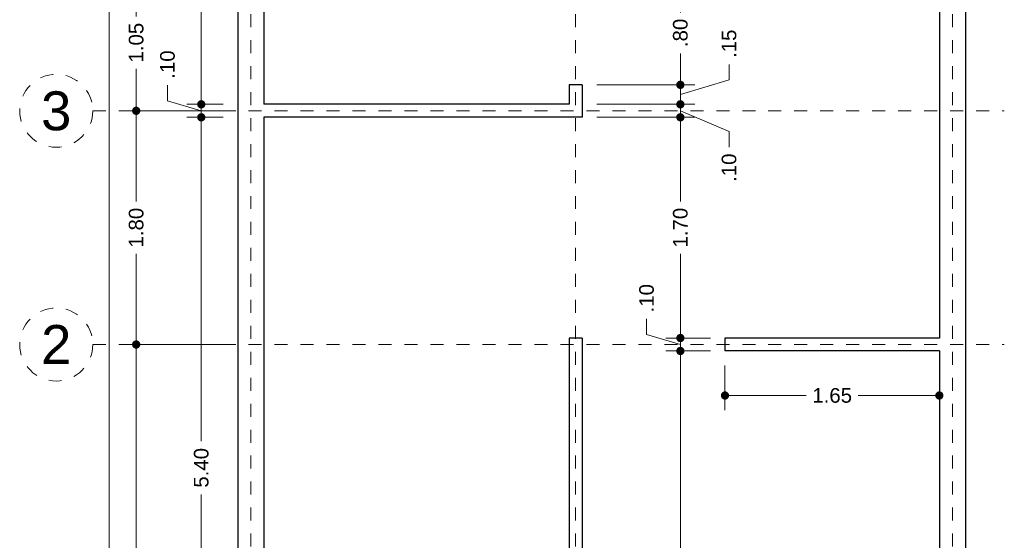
# Model space of a CAD drawing. Header units: millimetres. Extents: x 36.2 to 43.9, y 0.1 to 15.9.
# Tile 2 of 4: x 36.2 to 43.7, y 4.1 to 8.1. Entities that reach past the tile are written whole.
import ezdxf
from ezdxf.enums import TextEntityAlignment as Align

# ---------------------------------------------------------------- set-up
doc = ezdxf.new("R2010")
doc.units = ezdxf.units.MM
doc.header["$LTSCALE"] = 0.001
doc.linetypes.add('CENTER2', pattern=[28.575, 19.05, -3.175, 3.175, -3.175])
for name, color, linetype, lineweight in [('Cotas', 7, 'Continuous', 18), ('Ejes', 7, 'CENTER2', 5), ('Muros', 7, 'Continuous', 30)]:
    doc.layers.add(name, color=color, linetype=linetype, lineweight=lineweight)
doc.styles.get("Standard").update_dxf_attribs({"font": 'arial.ttf'})
doc.dimstyles.new('1-75', dxfattribs={"dimscale": 75, "dimtxt": 0.0015, "dimasz": 0.00085, "dimexe": 0.0015, "dimexo": 0.0015, "dimgap": 0.0008, "dimtad": 0, "dimzin": 4, "dimdsep": 46, "dimtxsty": 'Standard', "dimblk": 'DOT', "dimcen": 0.09, "dimclrd": 256, "dimclre": 256, "dimclrt": 256, "dimadec": 0, "dimazin": 0, "dimtfac": 1, "dimtofl": 0, "dimtmove": 1, "dimatfit": 2, "dimfxl": 0.0015, "dimtfill": 1, "dimtolj": 1, "dimtzin": 4, "dimlwd": -1, "dimlwe": -1, "dimarcsym": 0})

# ---------------------------------------------------------------- blocks, each defined once
blk = doc.blocks.new('_DOT')
at = {"color": 0, "linetype": 'ByBlock'}
blk.add_line((-0.5, 0), (-1, 0), dxfattribs=at)
at = {"color": 0, "linetype": 'ByBlock', "const_width": 0.5}
blk.add_lwpolyline([(-0.25, 0, 1), (0.25, 0, 1)], format="xyb", close=True, dxfattribs=at)
blk = doc.blocks.new('*D15')
at = {"layer": 'Cotas', "transparency": 16777216}
for p, q in [((37.7303, 15.4813), (36.7406, 15.4813)), ((36.8531, 15.4176), (36.8531, 8.8756)), ((36.8531, 1.8451), (36.8531, 8.387)), ((37.7303, 1.7813), (36.7406, 1.7813))]:
    blk.add_line(p, q, dxfattribs=at)
at = {"layer": 'Defpoints', "color": 0, "transparency": 16777216}
for p in [(36.8531, 15.4813), (37.8428, 15.4813), (37.8428, 1.7813)]:
    blk.add_point(p, dxfattribs=at)
at = {"layer": 'Cotas', "transparency": 16777216, "xscale": 0.06375, "yscale": 0.06375, "zscale": 0.06375}
for p, rotation in [((36.8531, 15.4813), 90), ((36.8531, 1.7813), 270)]:
    blk.add_blockref('_DOT', p, dxfattribs=dict(at, rotation=rotation))
at = {"layer": 'Cotas', "transparency": 16777216, "insert": (36.8531, 8.6313), "char_height": 0.1125, "attachment_point": 5, "rotation": 90, "bg_fill": 3, "box_fill_scale": 1.1, "bg_fill_color": 256, "bg_fill_true_color": 13158600, "bg_fill_transparency": 0}
blk.add_mtext('\\A1;13.70', dxfattribs=at)
blk = doc.blocks.new('*D16')
at = {"layer": 'Cotas', "transparency": 16777216}
for p, q in [((37.7303, 5.6313), (36.9483, 5.6313)), ((37.0608, 5.5676), (37.0608, 3.9628)), ((37.0608, 1.9451), (37.0608, 3.5498)), ((37.7303, 1.8813), (36.9483, 1.8813))]:
    blk.add_line(p, q, dxfattribs=at)
at = {"layer": 'Defpoints', "color": 0, "transparency": 16777216}
for p in [(37.0608, 5.6313), (37.8428, 5.6313), (37.8428, 1.8813)]:
    blk.add_point(p, dxfattribs=at)
at = {"layer": 'Cotas', "transparency": 16777216, "xscale": 0.06375, "yscale": 0.06375, "zscale": 0.06375}
for p, rotation in [((37.0608, 5.6313), 90), ((37.0608, 1.8813), 270)]:
    blk.add_blockref('_DOT', p, dxfattribs=dict(at, rotation=rotation))
at = {"layer": 'Cotas', "transparency": 16777216, "insert": (37.0608, 3.7563), "char_height": 0.1125, "attachment_point": 5, "rotation": 90, "bg_fill": 3, "box_fill_scale": 1.1, "bg_fill_color": 256, "bg_fill_true_color": 13158600, "bg_fill_transparency": 0}
blk.add_mtext('\\A1;3.75', dxfattribs=at)
blk = doc.blocks.new('*D17')
at = {"layer": 'Cotas', "transparency": 16777216}
for p, q in [((37.7303, 7.4313), (36.9483, 7.4313)), ((37.0608, 7.3676), (37.0608, 6.7319)), ((37.0608, 5.6951), (37.0608, 6.3307)), ((37.7303, 5.6313), (36.9483, 5.6313))]:
    blk.add_line(p, q, dxfattribs=at)
at = {"layer": 'Defpoints', "color": 0, "transparency": 16777216}
for p in [(37.0608, 7.4313), (37.8428, 7.4313), (37.8428, 5.6313)]:
    blk.add_point(p, dxfattribs=at)
at = {"layer": 'Cotas', "transparency": 16777216, "xscale": 0.06375, "yscale": 0.06375, "zscale": 0.06375}
for p, rotation in [((37.0608, 7.4313), 90), ((37.0608, 5.6313), 270)]:
    blk.add_blockref('_DOT', p, dxfattribs=dict(at, rotation=rotation))
at = {"layer": 'Cotas', "transparency": 16777216, "insert": (37.0608, 6.5313), "char_height": 0.1125, "attachment_point": 5, "rotation": 90, "bg_fill": 3, "box_fill_scale": 1.1, "bg_fill_color": 256, "bg_fill_true_color": 13158600, "bg_fill_transparency": 0}
blk.add_mtext('\\A1;1.80', dxfattribs=at)
blk = doc.blocks.new('*D18')
at = {"layer": 'Cotas', "transparency": 16777216}
for p, q in [((37.7303, 8.4813), (36.9483, 8.4813)), ((37.0608, 8.4176), (37.0608, 8.1576)), ((37.0608, 7.4951), (37.0608, 7.7551)), ((37.7303, 7.4313), (36.9483, 7.4313))]:
    blk.add_line(p, q, dxfattribs=at)
at = {"layer": 'Defpoints', "color": 0, "transparency": 16777216}
for p in [(37.0608, 8.4813), (37.8428, 8.4813), (37.8428, 7.4313)]:
    blk.add_point(p, dxfattribs=at)
at = {"layer": 'Cotas', "transparency": 16777216, "xscale": 0.06375, "yscale": 0.06375, "zscale": 0.06375}
for p, rotation in [((37.0608, 8.4813), 90), ((37.0608, 7.4313), 270)]:
    blk.add_blockref('_DOT', p, dxfattribs=dict(at, rotation=rotation))
at = {"layer": 'Cotas', "transparency": 16777216, "insert": (37.0608, 7.9563), "char_height": 0.1125, "attachment_point": 5, "rotation": 90, "bg_fill": 3, "box_fill_scale": 1.1, "bg_fill_color": 256, "bg_fill_true_color": 13158600, "bg_fill_transparency": 0}
blk.add_mtext('\\A1;1.05', dxfattribs=at)
blk = doc.blocks.new('*D22')
at = {"layer": 'Cotas', "transparency": 16777216}
for p, q in [((37.7303, 7.3813), (37.4492, 7.3813)), ((37.5617, 7.3176), (37.5617, 4.8872)), ((37.5617, 2.0451), (37.5617, 4.4754)), ((37.7303, 1.9813), (37.4492, 1.9813))]:
    blk.add_line(p, q, dxfattribs=at)
at = {"layer": 'Defpoints', "color": 0, "transparency": 16777216}
for p in [(37.5617, 7.3813), (37.8428, 7.3813), (37.8428, 1.9813)]:
    blk.add_point(p, dxfattribs=at)
at = {"layer": 'Cotas', "transparency": 16777216, "xscale": 0.06375, "yscale": 0.06375, "zscale": 0.06375}
for p, rotation in [((37.5617, 7.3813), 90), ((37.5617, 1.9813), 270)]:
    blk.add_blockref('_DOT', p, dxfattribs=dict(at, rotation=rotation))
at = {"layer": 'Cotas', "transparency": 16777216, "insert": (37.5617, 4.6813), "char_height": 0.1125, "attachment_point": 5, "rotation": 90, "bg_fill": 3, "box_fill_scale": 1.1, "bg_fill_color": 256, "bg_fill_true_color": 13158600, "bg_fill_transparency": 0}
blk.add_mtext('\\A1;5.40', dxfattribs=at)
blk = doc.blocks.new('*D23')
at = {"layer": 'Cotas', "transparency": 16777216}
for p, q in [((37.3018, 7.5093), (37.3018, 7.6293)), ((37.5617, 7.5451), (37.5617, 7.6088)), ((37.5617, 7.4313), (37.3018, 7.5093)), ((37.7303, 7.4813), (37.4492, 7.4813)), ((37.5617, 7.3813), (37.5617, 7.4813)), ((37.7303, 7.3813), (37.4492, 7.3813)), ((37.5617, 7.3176), (37.5617, 7.2538))]:
    blk.add_line(p, q, dxfattribs=at)
at = {"layer": 'Defpoints', "color": 0, "transparency": 16777216}
for p in [(37.5617, 7.4813), (37.8428, 7.4813), (37.8428, 7.3813)]:
    blk.add_point(p, dxfattribs=at)
at = {"layer": 'Cotas', "transparency": 16777216, "xscale": 0.06375, "yscale": 0.06375, "zscale": 0.06375}
for p, rotation in [((37.5617, 7.4813), 270), ((37.5617, 7.3813), 90)]:
    blk.add_blockref('_DOT', p, dxfattribs=dict(at, rotation=rotation))
at = {"layer": 'Cotas', "transparency": 16777216, "insert": (37.3018, 7.7876), "char_height": 0.1125, "attachment_point": 5, "rotation": 90, "bg_fill": 3, "box_fill_scale": 1.1, "bg_fill_color": 256, "bg_fill_true_color": 13158600, "bg_fill_transparency": 0}
blk.add_mtext('\\A1;.10', dxfattribs=at)
blk = doc.blocks.new('*D24')
at = {"layer": 'Cotas', "transparency": 16777216}
for p, q in [((37.7303, 10.4813), (37.4492, 10.4813)), ((37.5617, 10.4176), (37.5617, 9.1872)), ((37.5617, 7.5451), (37.5617, 8.7754)), ((37.7303, 7.4813), (37.4492, 7.4813))]:
    blk.add_line(p, q, dxfattribs=at)
at = {"layer": 'Defpoints', "color": 0, "transparency": 16777216}
for p in [(37.5617, 10.4813), (37.8428, 10.4813), (37.8428, 7.4813)]:
    blk.add_point(p, dxfattribs=at)
at = {"layer": 'Cotas', "transparency": 16777216, "xscale": 0.06375, "yscale": 0.06375, "zscale": 0.06375}
for p, rotation in [((37.5617, 10.4813), 90), ((37.5617, 7.4813), 270)]:
    blk.add_blockref('_DOT', p, dxfattribs=dict(at, rotation=rotation))
at = {"layer": 'Cotas', "transparency": 16777216, "insert": (37.5617, 8.9813), "char_height": 0.1125, "attachment_point": 5, "rotation": 90, "bg_fill": 3, "box_fill_scale": 1.1, "bg_fill_color": 256, "bg_fill_true_color": 13158600, "bg_fill_transparency": 0}
blk.add_mtext('\\A1;3.00', dxfattribs=at)
blk = doc.blocks.new('*D29')
at = {"layer": 'Cotas', "transparency": 16777216}
for p, q in [((41.4803, 5.5813), (41.1368, 5.5813)), ((41.2493, 5.5176), (41.2493, 3.9872)), ((41.2493, 2.0451), (41.2493, 3.5754)), ((40.6053, 1.9813), (41.3618, 1.9813))]:
    blk.add_line(p, q, dxfattribs=at)
at = {"layer": 'Defpoints', "color": 0, "transparency": 16777216}
for p in [(41.2493, 5.5813), (41.5928, 5.5813), (40.4928, 1.9813)]:
    blk.add_point(p, dxfattribs=at)
at = {"layer": 'Cotas', "transparency": 16777216, "xscale": 0.06375, "yscale": 0.06375, "zscale": 0.06375}
for p, rotation in [((41.2493, 5.5813), 90), ((41.2493, 1.9813), 270)]:
    blk.add_blockref('_DOT', p, dxfattribs=dict(at, rotation=rotation))
at = {"layer": 'Cotas', "transparency": 16777216, "insert": (41.2493, 3.7813), "char_height": 0.1125, "attachment_point": 5, "rotation": 90, "bg_fill": 3, "box_fill_scale": 1.1, "bg_fill_color": 256, "bg_fill_true_color": 13158600, "bg_fill_transparency": 0}
blk.add_mtext('\\A1;3.60', dxfattribs=at)
blk = doc.blocks.new('*D30')
at = {"layer": 'Cotas', "transparency": 16777216}
for p, q in [((40.9894, 5.7093), (40.9894, 5.8293)), ((41.2493, 5.7451), (41.2493, 5.8088)), ((41.2493, 5.6313), (40.9894, 5.7093)), ((41.4803, 5.6813), (41.1368, 5.6813)), ((41.2493, 5.5813), (41.2493, 5.6813)), ((41.4803, 5.5813), (41.1368, 5.5813)), ((41.2493, 5.5176), (41.2493, 5.4538))]:
    blk.add_line(p, q, dxfattribs=at)
at = {"layer": 'Defpoints', "color": 0, "transparency": 16777216}
for p in [(41.2493, 5.6813), (41.5928, 5.6813), (41.5928, 5.5813)]:
    blk.add_point(p, dxfattribs=at)
at = {"layer": 'Cotas', "transparency": 16777216, "xscale": 0.06375, "yscale": 0.06375, "zscale": 0.06375}
for p, rotation in [((41.2493, 5.6813), 270), ((41.2493, 5.5813), 90)]:
    blk.add_blockref('_DOT', p, dxfattribs=dict(at, rotation=rotation))
at = {"layer": 'Cotas', "transparency": 16777216, "insert": (40.9894, 5.9876), "char_height": 0.1125, "attachment_point": 5, "rotation": 90, "bg_fill": 3, "box_fill_scale": 1.1, "bg_fill_color": 256, "bg_fill_true_color": 13158600, "bg_fill_transparency": 0}
blk.add_mtext('\\A1;.10', dxfattribs=at)
blk = doc.blocks.new('*D31')
at = {"layer": 'Cotas', "transparency": 16777216}
for p, q in [((40.6053, 7.3813), (41.3618, 7.3813)), ((41.2493, 7.3176), (41.2493, 6.7319)), ((41.2493, 5.7451), (41.2493, 6.3307)), ((41.4803, 5.6813), (41.1368, 5.6813))]:
    blk.add_line(p, q, dxfattribs=at)
at = {"layer": 'Defpoints', "color": 0, "transparency": 16777216}
for p in [(40.4928, 7.3813), (41.2493, 7.3813), (41.5928, 5.6813)]:
    blk.add_point(p, dxfattribs=at)
at = {"layer": 'Cotas', "transparency": 16777216, "xscale": 0.06375, "yscale": 0.06375, "zscale": 0.06375}
for p, rotation in [((41.2493, 7.3813), 90), ((41.2493, 5.6813), 270)]:
    blk.add_blockref('_DOT', p, dxfattribs=dict(at, rotation=rotation))
at = {"layer": 'Cotas', "transparency": 16777216, "insert": (41.2493, 6.5313), "char_height": 0.1125, "attachment_point": 5, "rotation": 90, "bg_fill": 3, "box_fill_scale": 1.1, "bg_fill_color": 256, "bg_fill_true_color": 13158600, "bg_fill_transparency": 0}
blk.add_mtext('\\A1;1.70', dxfattribs=at)
blk = doc.blocks.new('*D32')
at = {"layer": 'Cotas', "transparency": 16777216}
for p, q in [((41.2493, 7.5451), (41.2493, 7.6088)), ((40.6053, 7.4813), (41.3618, 7.4813)), ((41.2493, 7.3813), (41.2493, 7.4813)), ((41.2493, 7.4313), (41.6242, 7.2714)), ((40.6053, 7.3813), (41.3618, 7.3813)), ((41.2493, 7.3176), (41.2493, 7.2538)), ((41.6242, 7.2714), (41.6242, 7.1514))]:
    blk.add_line(p, q, dxfattribs=at)
at = {"layer": 'Defpoints', "color": 0, "transparency": 16777216}
for p in [(40.4928, 7.4813), (41.2493, 7.4813), (40.4928, 7.3813)]:
    blk.add_point(p, dxfattribs=at)
at = {"layer": 'Cotas', "transparency": 16777216, "xscale": 0.06375, "yscale": 0.06375, "zscale": 0.06375}
for p, rotation in [((41.2493, 7.4813), 270), ((41.2493, 7.3813), 90)]:
    blk.add_blockref('_DOT', p, dxfattribs=dict(at, rotation=rotation))
at = {"layer": 'Cotas', "transparency": 16777216, "insert": (41.6242, 6.9931), "char_height": 0.1125, "attachment_point": 5, "rotation": 90, "bg_fill": 3, "box_fill_scale": 1.1, "bg_fill_color": 256, "bg_fill_true_color": 13158600, "bg_fill_transparency": 0}
blk.add_mtext('\\A1;.10', dxfattribs=at)
blk = doc.blocks.new('*D33')
at = {"layer": 'Cotas', "transparency": 16777216}
for p, q in [((41.2493, 7.6951), (41.2493, 7.7588)), ((41.6242, 7.6688), (41.6242, 7.7888)), ((41.2493, 7.5563), (41.6242, 7.6688)), ((40.6053, 7.6313), (41.3618, 7.6313)), ((41.2493, 7.4813), (41.2493, 7.6313)), ((40.6053, 7.4813), (41.3618, 7.4813)), ((41.2493, 7.4176), (41.2493, 7.3538))]:
    blk.add_line(p, q, dxfattribs=at)
at = {"layer": 'Defpoints', "color": 0, "transparency": 16777216}
for p in [(40.4928, 7.6313), (41.2493, 7.6313), (40.4928, 7.4813)]:
    blk.add_point(p, dxfattribs=at)
at = {"layer": 'Cotas', "transparency": 16777216, "xscale": 0.06375, "yscale": 0.06375, "zscale": 0.06375}
for p, rotation in [((41.2493, 7.6313), 270), ((41.2493, 7.4813), 90)]:
    blk.add_blockref('_DOT', p, dxfattribs=dict(at, rotation=rotation))
at = {"layer": 'Cotas', "transparency": 16777216, "insert": (41.6242, 7.9477), "char_height": 0.1125, "attachment_point": 5, "rotation": 90, "bg_fill": 3, "box_fill_scale": 1.1, "bg_fill_color": 256, "bg_fill_true_color": 13158600, "bg_fill_transparency": 0}
blk.add_mtext('\\A1;.15', dxfattribs=at)
blk = doc.blocks.new('*D34')
at = {"layer": 'Cotas', "transparency": 16777216}
for p, q in [((40.6053, 8.4313), (41.3618, 8.4313)), ((41.2493, 8.3676), (41.2493, 8.1897)), ((41.2493, 7.6951), (41.2493, 7.873)), ((40.6053, 7.6313), (41.3618, 7.6313))]:
    blk.add_line(p, q, dxfattribs=at)
at = {"layer": 'Defpoints', "color": 0, "transparency": 16777216}
for p in [(40.4928, 8.4313), (41.2493, 8.4313), (40.4928, 7.6313)]:
    blk.add_point(p, dxfattribs=at)
at = {"layer": 'Cotas', "transparency": 16777216, "xscale": 0.06375, "yscale": 0.06375, "zscale": 0.06375}
for p, rotation in [((41.2493, 8.4313), 90), ((41.2493, 7.6313), 270)]:
    blk.add_blockref('_DOT', p, dxfattribs=dict(at, rotation=rotation))
at = {"layer": 'Cotas', "transparency": 16777216, "insert": (41.2493, 8.0313), "char_height": 0.1125, "attachment_point": 5, "rotation": 90, "bg_fill": 3, "box_fill_scale": 1.1, "bg_fill_color": 256, "bg_fill_true_color": 13158600, "bg_fill_transparency": 0}
blk.add_mtext('\\A1;.80', dxfattribs=at)
blk = doc.blocks.new('*D54')
at = {"layer": 'Cotas', "transparency": 16777216}
for p, q in [((41.5928, 5.4688), (41.5928, 5.1259)), ((43.2428, 5.4688), (43.2428, 5.1259)), ((41.6565, 5.2384), (42.2165, 5.2384)), ((43.179, 5.2384), (42.619, 5.2384))]:
    blk.add_line(p, q, dxfattribs=at)
at = {"layer": 'Defpoints', "color": 0, "transparency": 16777216}
for p in [(41.5928, 5.5813), (43.2428, 5.5813), (41.5928, 5.2384)]:
    blk.add_point(p, dxfattribs=at)
at = {"layer": 'Cotas', "transparency": 16777216, "xscale": 0.06375, "yscale": 0.06375, "zscale": 0.06375, "rotation": 180}
blk.add_blockref('_DOT', (41.5928, 5.2384), dxfattribs=at)
at = {"layer": 'Cotas', "transparency": 16777216, "xscale": 0.06375, "yscale": 0.06375, "zscale": 0.06375}
blk.add_blockref('_DOT', (43.2428, 5.2384), dxfattribs=at)
at = {"layer": 'Cotas', "transparency": 16777216, "insert": (42.4178, 5.2384), "char_height": 0.1125, "attachment_point": 5, "bg_fill": 3, "box_fill_scale": 1.1, "bg_fill_color": 256, "bg_fill_true_color": 13158600, "bg_fill_transparency": 0}
blk.add_mtext('\\A1;1.65', dxfattribs=at)

msp = doc.modelspace()

# ---------------------------------------------------------------- linework, layer by layer
at = {"layer": 'Ejes', "linetype": 'CENTER2'}
for p, q in [((37.9428, 0.6751), (37.9428, 15.7813)), ((40.4428, 0.6751), (40.4428, 15.7813)), ((43.3428, 0.6751), (43.3428, 15.7813)), ((36.7264, 7.4313), (43.7428, 7.4313)), ((36.7264, 5.6313), (43.7428, 5.6313))]:
    msp.add_line(p, q, dxfattribs=at)
at = {"layer": 'Ejes'}
for centre in [(36.4452, 7.4313), (36.4452, 5.6313)]:
    msp.add_circle(centre, 0.2812, dxfattribs=at)
at = {"layer": 'Muros'}
for p, q in [((37.8428, 15.4813), (37.8428, 1.7813)), ((43.4428, 15.4813), (43.4428, 1.7813)), ((38.0428, 10.4813), (38.0428, 7.4813)), ((43.2428, 10.4813), (43.2428, 5.6813)), ((40.4928, 7.6313), (40.3928, 7.6313)), ((40.3928, 7.6313), (40.3928, 7.4813)), ((40.4928, 7.6313), (40.4928, 7.3813)), ((40.3928, 7.4813), (38.0428, 7.4813)), ((40.4928, 7.3813), (38.0428, 7.3813)), ((38.0428, 7.3813), (38.0428, 1.8813)), ((40.3928, 5.6813), (40.3928, 1.9813)), ((40.4928, 5.6813), (40.3928, 5.6813)), ((40.4928, 5.6813), (40.4928, 1.9813)), ((43.2428, 5.6813), (41.5928, 5.6813)), ((41.5928, 5.6813), (41.5928, 5.5813)), ((43.2428, 5.5813), (41.5928, 5.5813)), ((43.2428, 5.5813), (43.2428, 1.9813))]:
    msp.add_line(p, q, dxfattribs=at)

# ---------------------------------------------------------------- texts
at = {"layer": 'Ejes'}
for s, p in [('3', (36.4452, 7.4313)), ('2', (36.4452, 5.6313))]:
    msp.add_text(s, height=0.3, dxfattribs=at).set_placement(p, align=Align.MIDDLE_CENTER)

# ---------------------------------------------------------------- next in the draw order: dimensions: what is measured, and where the dimension line sits
at = {"layer": 'Cotas'}
for base, p1, p2, picture, middle in [((36.8531, 15.4813), (37.8428, 1.7813), (37.8428, 15.4813), '*D15', (36.8531, 8.6313)), ((41.2493, 5.5813), (40.4928, 1.9813), (41.5928, 5.5813), '*D29', (41.2493, 3.7813))]:
    dim = msp.add_linear_dim(base=base, p1=p1, p2=p2, angle=90, dimstyle='1-75', dxfattribs=at)
    dim.commit()
    dim.dimension.update_dxf_attribs({"geometry": picture, "text_midpoint": middle})

# ---------------------------------------------------------------- next in the draw order: dimensions: what is measured, and where the dimension line sits
for base, p1, p2, picture, middle in [((41.2493, 5.6813), (41.5928, 5.5813), (41.5928, 5.6813), '*D30', (40.9894, 5.8893)), ((37.0608, 5.6313), (37.8428, 1.8813), (37.8428, 5.6313), '*D16', (37.0608, 3.7563))]:
    dim = msp.add_linear_dim(base=base, p1=p1, p2=p2, angle=90, dimstyle='1-75', dxfattribs=at)
    dim.commit()
    dim.dimension.update_dxf_attribs({"geometry": picture, "text_midpoint": middle})

# ---------------------------------------------------------------- next in the draw order: dimensions: what is measured, and where the dimension line sits
for base, p1, p2, picture, middle in [((37.0608, 7.4313), (37.8428, 5.6313), (37.8428, 7.4313), '*D17', (37.0608, 6.5313)), ((41.2493, 7.3813), (41.5928, 5.6813), (40.4928, 7.3813), '*D31', (41.2493, 6.5313))]:
    dim = msp.add_linear_dim(base=base, p1=p1, p2=p2, angle=90, dimstyle='1-75', dxfattribs=at)
    dim.commit()
    dim.dimension.update_dxf_attribs({"geometry": picture, "text_midpoint": middle})
dim = msp.add_linear_dim(base=(41.5928, 5.2384), p1=(43.2428, 5.5813), p2=(41.5928, 5.5813), dimstyle='1-75', dxfattribs=at)
dim.commit()
dim.dimension.update_dxf_attribs({"geometry": '*D54', "text_midpoint": (42.4178, 5.2384)})

# ---------------------------------------------------------------- next in the draw order: dimensions: what is measured, and where the dimension line sits
dim = msp.add_linear_dim(base=(37.0608, 8.4813), p1=(37.8428, 7.4313), p2=(37.8428, 8.4813), angle=90, dimstyle='1-75', dxfattribs=at)
dim.commit()
dim.dimension.update_dxf_attribs({"geometry": '*D18', "text_midpoint": (37.0608, 7.9563)})
dim = msp.add_linear_dim(base=(41.2493, 7.4813), p1=(40.4928, 7.3813), p2=(40.4928, 7.4813), angle=90, dimstyle='1-75', dxfattribs=at)
dim.commit()
dim.dimension.update_dxf_attribs({"geometry": '*D32', "text_midpoint": (41.6242, 7.0914), "dimtype": 160})

# ---------------------------------------------------------------- next in the draw order: dimensions: what is measured, and where the dimension line sits
for base, p1, p2, picture, middle in [((41.2493, 7.6313), (40.4928, 7.4813), (40.4928, 7.6313), '*D33', (41.6242, 7.8488)), ((37.5617, 7.3813), (37.8428, 1.9813), (37.8428, 7.3813), '*D22', (37.5617, 4.6813))]:
    dim = msp.add_linear_dim(base=base, p1=p1, p2=p2, angle=90, dimstyle='1-75', dxfattribs=at)
    dim.commit()
    dim.dimension.update_dxf_attribs({"geometry": picture, "text_midpoint": middle})

# ---------------------------------------------------------------- next in the draw order: dimensions: what is measured, and where the dimension line sits
for base, p1, p2, picture, middle in [((41.2493, 8.4313), (40.4928, 7.6313), (40.4928, 8.4313), '*D34', (41.2493, 8.0313)), ((37.5617, 7.4813), (37.8428, 7.3813), (37.8428, 7.4813), '*D23', (37.3018, 7.6893))]:
    dim = msp.add_linear_dim(base=base, p1=p1, p2=p2, angle=90, dimstyle='1-75', dxfattribs=at)
    dim.commit()
    dim.dimension.update_dxf_attribs({"geometry": picture, "text_midpoint": middle})

# ---------------------------------------------------------------- next in the draw order: dimensions: what is measured, and where the dimension line sits
dim = msp.add_linear_dim(base=(37.5617, 10.4813), p1=(37.8428, 7.4813), p2=(37.8428, 10.4813), angle=90, dimstyle='1-75', dxfattribs=at)
dim.commit()
dim.dimension.update_dxf_attribs({"geometry": '*D24', "text_midpoint": (37.5617, 8.9813)})

doc.saveas('drawing.dxf')
